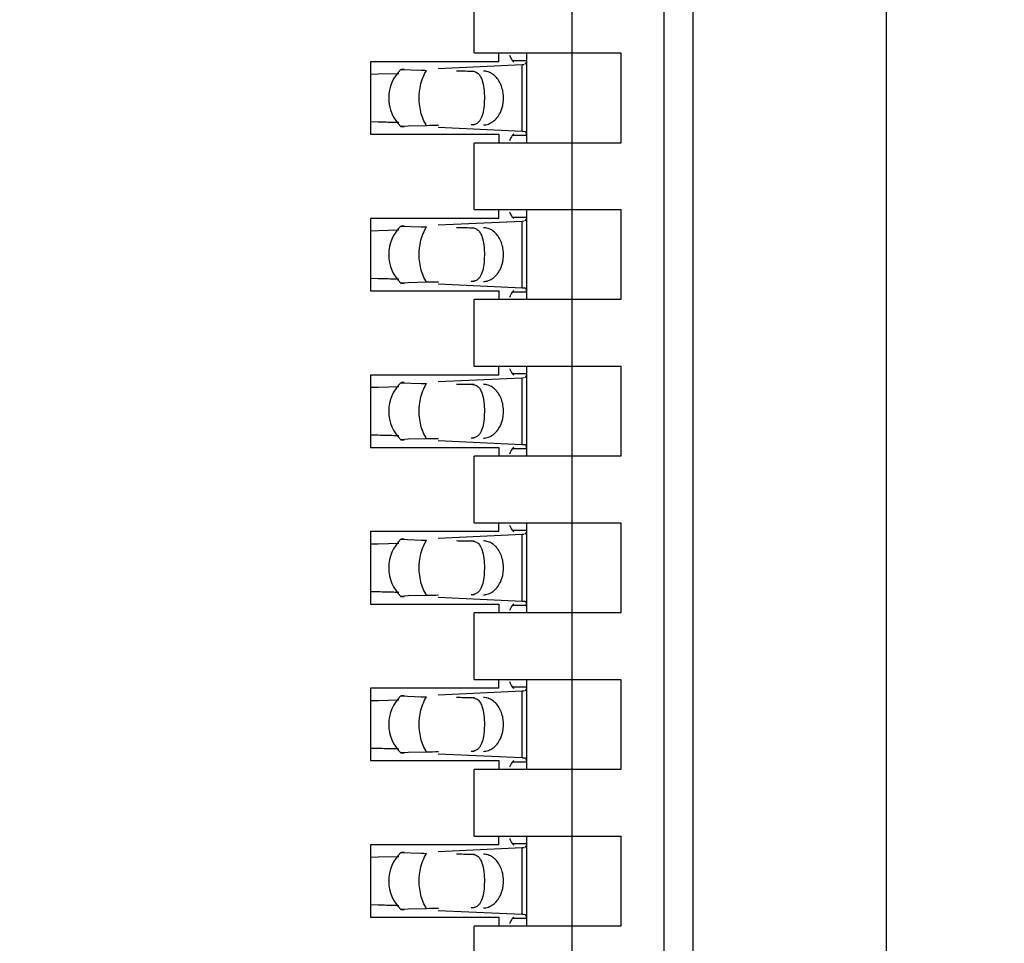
# Model space of a CAD drawing. Header units: inches. Extents: x 0 to 22, y 0 to 17.
# Tile 19 of 61: x 4.04 to 4.238, y 8.381 to 8.567. Entities that reach past the tile are written whole.
import ezdxf

# ---------------------------------------------------------------- set-up
doc = ezdxf.new("R2010")
doc.units = ezdxf.units.IN
doc.header["$LTSCALE"] = 1.21
doc.header["$MEASUREMENT"] = 0
doc.layers.get('0').update_dxf_attribs({"linetype": 'CONTINUOUS'})
doc.layers.add('DIMENSIONS', color=7, linetype='CONTINUOUS')
doc.styles.get("Standard").update_dxf_attribs({"font": 'txt', "width": 0.8})
doc.dimstyles.new('DIMSTYLE_1', dxfattribs={"dimtxt": 0.125, "dimasz": 0.18, "dimexe": 0.18, "dimexo": 0.0625, "dimgap": 0.09, "dimtad": 0, "dimtih": 1, "dimtoh": 1, "dimdec": 3, "dimzin": 4, "dimdsep": 46, "dimtxsty": 'STANDARD', "dimblk": '_FILLED', "dimblk1": '_FILLED', "dimblk2": '_FILLED', "dimcen": 0.09, "dimadec": 0, "dimazin": 0, "dimtp": 0.01, "dimtm": 0.01, "dimtfac": 1, "dimtdec": 3, "dimtofl": 0, "dimtmove": 0, "dimatfit": 3, "dimldrblk": '_FILLED', "dimfxl": 1, "dimtolj": 1, "dimtzin": 4, "dimarcsym": 0})

# ---------------------------------------------------------------- blocks, each defined once
blk = doc.blocks.new('*D16')
at = {"layer": 'DIMENSIONS', "color": 2, "linetype": 'CONTINUOUS'}
blk.add_line((4.337998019, 6.2692184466), (3.445098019, 6.2692184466), dxfattribs=at)
at = {"layer": 'DIMENSIONS', "color": 2, "linetype": 'CONTINUOUS', "insert": (3.382598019, 6.3317184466), "char_height": 0.125, "width": 1.525, "attachment_point": 3, "line_spacing_factor": 0.9}
blk.add_mtext('-4.822{\\Ftxt.shx;\\W1.000000;\\H0.125000; }[122.48]', dxfattribs=at)
blk = doc.blocks.new('_FILLED')
at = {"color": 0, "linetype": 'BYBLOCK'}
blk.add_solid([(0, 0), (-1, 0.1736111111), (-1, -0.1736111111)], dxfattribs=at)
blk = doc.blocks.new('*D17')
at = {"layer": 'DIMENSIONS', "color": 2, "linetype": 'CONTINUOUS'}
for p, q in [((3.7807905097, 6.1477749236), (3.6201636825, 5.9958963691)), ((4.326098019, 6.1477749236), (3.7807905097, 6.1477749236)), ((3.6201636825, 5.9958963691), (3.445098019, 5.9958963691))]:
    blk.add_line(p, q, dxfattribs=at)
at = {"layer": 'DIMENSIONS', "color": 2, "linetype": 'CONTINUOUS', "insert": (3.382598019, 6.0583963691), "char_height": 0.125, "width": 1.525, "attachment_point": 3, "line_spacing_factor": 0.9}
blk.add_mtext('-4.943{\\Ftxt.shx;\\W1.000000;\\H0.125000; }[125.56]', dxfattribs=at)

msp = doc.modelspace()

# ---------------------------------------------------------------- linework, layer by layer
at = {"color": 7, "linetype": 'CONTINUOUS'}
for p, q in [((4.2143854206, 10.282284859), (4.2143854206, 7.0781520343)), ((4.1755444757, 7.385423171), (4.1755444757, 10.2200688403)), ((4.1696389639, 10.1019586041), (4.1696389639, 7.5035334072)), ((4.1511350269, 10.0885727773), (4.1511350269, 7.516919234)), ((4.1314499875, 8.5598326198), (4.1314499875, 8.5732184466)), ((4.1314499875, 8.5598326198), (4.1609775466, 8.5598326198)), ((4.1364106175, 8.5580609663), (4.1364106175, 8.5598326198)), ((4.1391347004, 8.5583392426), (4.1420799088, 8.5583392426)), ((4.1394246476, 8.5580121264), (4.1391347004, 8.5583392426)), ((4.1420382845, 8.5579546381), (4.1420799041, 8.5583273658)), ((4.1420799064, 8.5583289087), (4.1420789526, 8.5583975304)), ((4.1420799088, 8.5417223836), (4.1420799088, 8.5598326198)), ((4.1609775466, 8.5598326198), (4.1609775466, 8.5417223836)), ((4.1105838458, 8.5580609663), (4.1105838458, 8.5434940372)), ((4.1364106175, 8.5580609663), (4.1105838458, 8.5580609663)), ((4.1167300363, 8.5565145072), (4.1207671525, 8.5563612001)), ((4.1173599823, 8.5565670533), (4.1167799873, 8.5565280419)), ((4.1242299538, 8.5567356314), (4.141113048, 8.5575196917)), ((4.1411130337, 8.557520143), (4.1415281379, 8.5575420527)), ((4.1416927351, 8.5575509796), (4.1420382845, 8.5579546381)), ((4.1106000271, 8.5555909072), (4.1121165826, 8.5556229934)), ((4.1121165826, 8.5556229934), (4.1162747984, 8.5557332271)), ((4.1367262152, 8.5478715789), (4.1372032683, 8.5492642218)), ((4.1121165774, 8.5459321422), (4.1106000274, 8.5459642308)), ((4.1181465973, 8.5451325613), (4.1167301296, 8.5450404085)), ((4.1167301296, 8.5450404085), (4.1173600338, 8.5449879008)), ((4.1218945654, 8.5452125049), (4.1181465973, 8.5451325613)), ((4.141113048, 8.5440353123), (4.1242299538, 8.5448193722)), ((4.1313021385, 8.54540564), (4.1308702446, 8.5453641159)), ((4.1105838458, 8.5434940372), (4.1364106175, 8.5434940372)), ((4.1364106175, 8.5434940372), (4.1364106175, 8.5417223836)), ((4.1391347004, 8.5432157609), (4.1394246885, 8.5435429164)), ((4.1420799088, 8.5432157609), (4.1391347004, 8.5432157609)), ((4.1416927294, 8.5440020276), (4.1413348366, 8.544023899)), ((4.1419108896, 8.5438624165), (4.1416927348, 8.5440038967)), ((4.1420799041, 8.5432276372), (4.1419108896, 8.5438624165)), ((4.1420789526, 8.543157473), (4.1420799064, 8.5432260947)), ((4.1314499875, 8.5283365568), (4.1314499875, 8.5417223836)), ((4.1609775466, 8.5417223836), (4.1314499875, 8.5417223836)), ((4.1105838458, 8.5265649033), (4.1105838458, 8.5119979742)), ((4.1364106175, 8.5265649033), (4.1105838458, 8.5265649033)), ((4.1314499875, 8.5283365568), (4.1609775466, 8.5283365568)), ((4.1364106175, 8.5265649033), (4.1364106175, 8.5283365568)), ((4.1391347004, 8.5268431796), (4.1420799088, 8.5268431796)), ((4.1394246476, 8.5265160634), (4.1391347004, 8.5268431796)), ((4.1420382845, 8.5264585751), (4.1420799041, 8.5268313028)), ((4.1420799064, 8.5268328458), (4.1420789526, 8.5269014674)), ((4.1420799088, 8.5102263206), (4.1420799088, 8.5283365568)), ((4.1609775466, 8.5283365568), (4.1609775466, 8.5102263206)), ((4.1167300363, 8.5250184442), (4.1207671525, 8.5248651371)), ((4.1173599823, 8.5250709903), (4.1167799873, 8.5250319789)), ((4.1242299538, 8.5252395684), (4.141113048, 8.5260236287)), ((4.1411130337, 8.52602408), (4.1415281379, 8.5260459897)), ((4.1416927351, 8.5260549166), (4.1420382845, 8.5264585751)), ((4.1106000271, 8.5240948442), (4.1121165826, 8.5241269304)), ((4.1121165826, 8.5241269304), (4.1162747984, 8.5242371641)), ((4.1367262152, 8.5163755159), (4.1372032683, 8.5177681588)), ((4.1121165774, 8.5144360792), (4.1106000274, 8.5144681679)), ((4.1181465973, 8.5136364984), (4.1167301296, 8.5135443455)), ((4.1167301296, 8.5135443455), (4.1173600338, 8.5134918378)), ((4.1218945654, 8.5137164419), (4.1181465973, 8.5136364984)), ((4.141113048, 8.5125392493), (4.1242299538, 8.5133233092)), ((4.1313021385, 8.513909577), (4.1308702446, 8.5138680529)), ((4.1105838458, 8.5119979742), (4.1364106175, 8.5119979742)), ((4.1364106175, 8.5119979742), (4.1364106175, 8.5102263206)), ((4.1391347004, 8.5117196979), (4.1394246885, 8.5120468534)), ((4.1420799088, 8.5117196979), (4.1391347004, 8.5117196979)), ((4.1416927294, 8.5125059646), (4.1413348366, 8.512527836)), ((4.1419108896, 8.5123663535), (4.1416927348, 8.5125078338)), ((4.1420799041, 8.5117315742), (4.1419108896, 8.5123663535)), ((4.1420789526, 8.51166141), (4.1420799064, 8.5117300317)), ((4.1609775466, 8.5102263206), (4.1314499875, 8.5102263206)), ((4.1314499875, 8.4968404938), (4.1314499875, 8.5102263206)), ((4.1314499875, 8.4968404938), (4.1609775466, 8.4968404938)), ((4.1364106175, 8.4950688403), (4.1364106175, 8.4968404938)), ((4.1420799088, 8.4787302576), (4.1420799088, 8.4968404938)), ((4.1609775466, 8.4968404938), (4.1609775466, 8.4787302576)), ((4.1105838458, 8.4950688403), (4.1105838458, 8.4805019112)), ((4.1364106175, 8.4950688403), (4.1105838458, 8.4950688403)), ((4.1391347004, 8.4953471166), (4.1420799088, 8.4953471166)), ((4.1394246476, 8.4950200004), (4.1391347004, 8.4953471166)), ((4.1416927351, 8.4945588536), (4.1420382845, 8.4949625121)), ((4.1420382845, 8.4949625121), (4.1420799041, 8.4953352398)), ((4.1420799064, 8.4953367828), (4.1420789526, 8.4954054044)), ((4.1167300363, 8.4935223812), (4.1207671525, 8.4933690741)), ((4.1173599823, 8.4935749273), (4.1167799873, 8.4935359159)), ((4.1242299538, 8.4937435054), (4.141113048, 8.4945275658)), ((4.1411130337, 8.494528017), (4.1415281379, 8.4945499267)), ((4.1106000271, 8.4925987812), (4.1121165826, 8.4926308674)), ((4.1121165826, 8.4926308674), (4.1162747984, 8.4927411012)), ((4.1367262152, 8.484879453), (4.1372032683, 8.4862720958)), ((4.1121165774, 8.4829400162), (4.1106000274, 8.4829721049)), ((4.1181465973, 8.4821404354), (4.1167301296, 8.4820482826)), ((4.1167301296, 8.4820482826), (4.1173600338, 8.4819957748)), ((4.1218945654, 8.4822203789), (4.1181465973, 8.4821404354)), ((4.141113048, 8.4810431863), (4.1242299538, 8.4818272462)), ((4.1313021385, 8.482413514), (4.1308702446, 8.4823719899)), ((4.1416927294, 8.4810099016), (4.1413348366, 8.481031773)), ((4.1419108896, 8.4808702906), (4.1416927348, 8.4810117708)), ((4.1105838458, 8.4805019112), (4.1364106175, 8.4805019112)), ((4.1364106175, 8.4805019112), (4.1364106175, 8.4787302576)), ((4.1391347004, 8.4802236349), (4.1394246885, 8.4805507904)), ((4.1420799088, 8.4802236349), (4.1391347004, 8.4802236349)), ((4.1420799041, 8.4802355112), (4.1419108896, 8.4808702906)), ((4.1420789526, 8.480165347), (4.1420799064, 8.4802339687)), ((4.1609775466, 8.4787302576), (4.1314499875, 8.4787302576)), ((4.1314499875, 8.4653444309), (4.1314499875, 8.4787302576)), ((4.1314499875, 8.4653444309), (4.1609775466, 8.4653444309)), ((4.1364106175, 8.4635727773), (4.1364106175, 8.4653444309)), ((4.1420799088, 8.4472341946), (4.1420799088, 8.4653444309)), ((4.1609775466, 8.4653444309), (4.1609775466, 8.4472341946)), ((4.1105838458, 8.4635727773), (4.1105838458, 8.4490058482)), ((4.1364106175, 8.4635727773), (4.1105838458, 8.4635727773)), ((4.1391347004, 8.4638510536), (4.1420799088, 8.4638510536)), ((4.1394246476, 8.4635239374), (4.1391347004, 8.4638510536)), ((4.1416927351, 8.4630627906), (4.1420382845, 8.4634664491)), ((4.1420382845, 8.4634664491), (4.1420799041, 8.4638391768)), ((4.1420799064, 8.4638407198), (4.1420789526, 8.4639093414)), ((4.1106000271, 8.4611027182), (4.1121165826, 8.4611348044)), ((4.1121165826, 8.4611348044), (4.1162747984, 8.4612450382)), ((4.1167300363, 8.4620263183), (4.1207671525, 8.4618730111)), ((4.1173599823, 8.4620788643), (4.1167799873, 8.4620398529)), ((4.1242299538, 8.4622474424), (4.141113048, 8.4630315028)), ((4.1411130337, 8.463031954), (4.1415281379, 8.4630538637)), ((4.1367262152, 8.45338339), (4.1372032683, 8.4547760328)), ((4.1121165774, 8.4514439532), (4.1106000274, 8.4514760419)), ((4.1181465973, 8.4506443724), (4.1167301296, 8.4505522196)), ((4.1167301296, 8.4505522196), (4.1173600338, 8.4504997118)), ((4.1218945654, 8.4507243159), (4.1181465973, 8.4506443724)), ((4.141113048, 8.4495471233), (4.1242299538, 8.4503311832)), ((4.1313021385, 8.450917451), (4.1308702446, 8.4508759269)), ((4.1416927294, 8.4495138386), (4.1413348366, 8.44953571)), ((4.1419108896, 8.4493742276), (4.1416927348, 8.4495157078)), ((4.1420799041, 8.4487394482), (4.1419108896, 8.4493742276)), ((4.1105838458, 8.4490058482), (4.1364106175, 8.4490058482)), ((4.1609775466, 8.4472341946), (4.1314499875, 8.4472341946)), ((4.1314499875, 8.4338483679), (4.1314499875, 8.4472341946)), ((4.1364106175, 8.4490058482), (4.1364106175, 8.4472341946)), ((4.1391347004, 8.4487275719), (4.1394246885, 8.4490547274)), ((4.1420799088, 8.4487275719), (4.1391347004, 8.4487275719)), ((4.1420789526, 8.448669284), (4.1420799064, 8.4487379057)), ((4.1314499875, 8.4338483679), (4.1609775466, 8.4338483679)), ((4.1364106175, 8.4320767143), (4.1364106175, 8.4338483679)), ((4.1420799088, 8.4157381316), (4.1420799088, 8.4338483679)), ((4.1609775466, 8.4338483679), (4.1609775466, 8.4157381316)), ((4.1105838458, 8.4320767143), (4.1105838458, 8.4175097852)), ((4.1364106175, 8.4320767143), (4.1105838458, 8.4320767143)), ((4.1242299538, 8.4307513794), (4.141113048, 8.4315354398)), ((4.1391347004, 8.4323549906), (4.1420799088, 8.4323549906)), ((4.1394246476, 8.4320278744), (4.1391347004, 8.4323549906)), ((4.1411130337, 8.431535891), (4.1415281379, 8.4315578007)), ((4.1416927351, 8.4315667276), (4.1420382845, 8.4319703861)), ((4.1420382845, 8.4319703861), (4.1420799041, 8.4323431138)), ((4.1420799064, 8.4323446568), (4.1420789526, 8.4324132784)), ((4.1106000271, 8.4296066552), (4.1121165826, 8.4296387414)), ((4.1121165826, 8.4296387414), (4.1162747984, 8.4297489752)), ((4.1167300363, 8.4305302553), (4.1207671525, 8.4303769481)), ((4.1173599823, 8.4305828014), (4.1167799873, 8.4305437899)), ((4.1367262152, 8.421887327), (4.1372032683, 8.4232799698)), ((4.1121165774, 8.4199478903), (4.1106000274, 8.4199799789)), ((4.1105838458, 8.4175097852), (4.1364106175, 8.4175097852)), ((4.1181465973, 8.4191483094), (4.1167301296, 8.4190561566)), ((4.1167301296, 8.4190561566), (4.1173600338, 8.4190036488)), ((4.1218945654, 8.4192282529), (4.1181465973, 8.4191483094)), ((4.141113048, 8.4180510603), (4.1242299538, 8.4188351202)), ((4.1313021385, 8.419421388), (4.1308702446, 8.4193798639)), ((4.1364106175, 8.4175097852), (4.1364106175, 8.4157381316)), ((4.1391347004, 8.4172315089), (4.1394246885, 8.4175586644)), ((4.1416927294, 8.4180177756), (4.1413348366, 8.4180396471)), ((4.1419108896, 8.4178781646), (4.1416927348, 8.4180196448)), ((4.1420799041, 8.4172433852), (4.1419108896, 8.4178781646)), ((4.1609775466, 8.4157381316), (4.1314499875, 8.4157381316)), ((4.1314499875, 8.4023523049), (4.1314499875, 8.4157381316)), ((4.1420799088, 8.4172315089), (4.1391347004, 8.4172315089)), ((4.1420789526, 8.417173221), (4.1420799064, 8.4172418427)), ((4.1314499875, 8.4023523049), (4.1609775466, 8.4023523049)), ((4.1364106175, 8.4005806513), (4.1364106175, 8.4023523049)), ((4.1420799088, 8.3842420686), (4.1420799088, 8.4023523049)), ((4.1609775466, 8.4023523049), (4.1609775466, 8.3842420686)), ((4.1105838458, 8.4005806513), (4.1105838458, 8.3860137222)), ((4.1364106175, 8.4005806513), (4.1105838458, 8.4005806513)), ((4.1242299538, 8.3992553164), (4.141113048, 8.4000393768)), ((4.1391347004, 8.4008589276), (4.1420799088, 8.4008589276)), ((4.1394246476, 8.4005318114), (4.1391347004, 8.4008589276)), ((4.1411130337, 8.400039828), (4.1415281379, 8.4000617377)), ((4.1416927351, 8.4000706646), (4.1420382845, 8.4004743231)), ((4.1420382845, 8.4004743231), (4.1420799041, 8.4008470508)), ((4.1420799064, 8.4008485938), (4.1420789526, 8.4009172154)), ((4.1106000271, 8.3981105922), (4.1121165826, 8.3981426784)), ((4.1121165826, 8.3981426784), (4.1162747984, 8.3982529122)), ((4.1167300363, 8.3990341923), (4.1207671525, 8.3988808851)), ((4.1173599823, 8.3990867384), (4.1167799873, 8.3990477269)), ((4.1367262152, 8.390391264), (4.1372032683, 8.3917839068)), ((4.1121165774, 8.3884518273), (4.1106000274, 8.3884839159)), ((4.1313021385, 8.387925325), (4.1308702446, 8.3878838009)), ((4.1105838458, 8.3860137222), (4.1364106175, 8.3860137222)), ((4.1181465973, 8.3876522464), (4.1167301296, 8.3875600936)), ((4.1167301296, 8.3875600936), (4.1173600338, 8.3875075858)), ((4.1218945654, 8.3877321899), (4.1181465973, 8.3876522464)), ((4.141113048, 8.3865549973), (4.1242299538, 8.3873390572)), ((4.1364106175, 8.3860137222), (4.1364106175, 8.3842420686)), ((4.1391347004, 8.3857354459), (4.1394246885, 8.3860626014)), ((4.1416927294, 8.3865217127), (4.1413348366, 8.3865435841)), ((4.1419108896, 8.3863821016), (4.1416927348, 8.3865235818)), ((4.1420799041, 8.3857473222), (4.1419108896, 8.3863821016)), ((4.1609775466, 8.3842420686), (4.1314499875, 8.3842420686)), ((4.1314499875, 8.3708562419), (4.1314499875, 8.3842420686)), ((4.1420799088, 8.3857354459), (4.1391347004, 8.3857354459)), ((4.1420789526, 8.3856771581), (4.1420799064, 8.3857457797))]:
    msp.add_line(p, q, dxfattribs=at)
at = {"color": 9, "linetype": 'CONTINUOUS'}
for p, q in [((4.1214830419, 8.5556309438), (4.1218945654, 8.5563424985)), ((4.141113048, 8.5440353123), (4.141113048, 8.5575196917)), ((4.1308702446, 8.5561908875), (4.1314499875, 8.5561908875)), ((4.1314499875, 8.5453641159), (4.1308702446, 8.5453641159)), ((4.1214830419, 8.5241348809), (4.1218945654, 8.5248464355)), ((4.1308702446, 8.5246948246), (4.1314499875, 8.5246948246)), ((4.141113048, 8.5125392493), (4.141113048, 8.5260236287)), ((4.1314499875, 8.5138680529), (4.1308702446, 8.5138680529)), ((4.1214830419, 8.4926388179), (4.1218945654, 8.4933503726)), ((4.1308702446, 8.4931987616), (4.1314499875, 8.4931987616)), ((4.141113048, 8.4810431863), (4.141113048, 8.4945275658)), ((4.1314499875, 8.4823719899), (4.1308702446, 8.4823719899)), ((4.1214830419, 8.4611427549), (4.1218945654, 8.4618543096)), ((4.1308702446, 8.4617026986), (4.1314499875, 8.4617026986)), ((4.141113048, 8.4495471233), (4.141113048, 8.4630315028)), ((4.1314499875, 8.4508759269), (4.1308702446, 8.4508759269)), ((4.141113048, 8.4180510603), (4.141113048, 8.4315354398)), ((4.1214830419, 8.4296466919), (4.1218945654, 8.4303582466)), ((4.1308702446, 8.4302066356), (4.1314499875, 8.4302066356)), ((4.1314499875, 8.4193798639), (4.1308702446, 8.4193798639)), ((4.141113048, 8.3865549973), (4.141113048, 8.4000393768)), ((4.1214830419, 8.3981506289), (4.1218945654, 8.3988621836)), ((4.1308702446, 8.3987105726), (4.1314499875, 8.3987105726)), ((4.1314499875, 8.3878838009), (4.1308702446, 8.3878838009))]:
    msp.add_line(p, q, dxfattribs=at)
at = {"color": 7, "linetype": 'CONTINUOUS'}
for centre, radius, start, end in [((4.1221232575, 8.5507775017), 0.0078740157, 133.2313990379, 226.7695386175), ((4.1284767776, 8.9871395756), 0.4308473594, 268.9746889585, 269.1246374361), ((4.099578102, 7.9769939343), 0.5690763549, 88.5671778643, 88.7374983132), ((4.1053529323, 8.2042959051), 0.3417010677, 88.3363875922, 88.5821634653), ((4.1076566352, 8.284638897), 0.2613250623, 88.110127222, 88.3298669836), ((4.1395348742, 8.5098514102), 0.0342198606, 86.9848544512, 87.3566322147), ((4.1221232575, 8.5192814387), 0.0078740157, 133.2313990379, 226.7695386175), ((4.1284767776, 8.9556435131), 0.4308473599, 268.9746889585, 269.1246374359), ((4.099578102, 7.9454978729), 0.5690763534, 88.5671778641, 88.7374983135), ((4.1053529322, 8.1727998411), 0.3417010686, 88.3363875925, 88.5821634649), ((4.1076566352, 8.253142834), 0.2613250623, 88.110127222, 88.3298669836), ((4.1395348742, 8.4783553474), 0.0342198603, 86.9848544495, 87.3566322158), ((4.1221232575, 8.4877853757), 0.0078740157, 133.2313990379, 226.7695386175), ((4.1284767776, 8.9241474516), 0.4308473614, 268.9746889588, 269.1246374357), ((4.099578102, 7.9140018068), 0.5690763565, 88.5671778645, 88.737498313), ((4.1053529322, 8.1413037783), 0.3417010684, 88.3363875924, 88.582163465), ((4.1076566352, 8.221646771), 0.2613250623, 88.110127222, 88.3298669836), ((4.1395348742, 8.4468592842), 0.0342198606, 86.9848544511, 87.3566322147), ((4.1221232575, 8.4562893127), 0.0078740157, 133.2313990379, 226.7695386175), ((4.1284767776, 8.8926513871), 0.4308473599, 268.9746889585, 269.1246374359), ((4.099578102, 7.8825057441), 0.5690763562, 88.5671778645, 88.7374983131), ((4.1053529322, 8.1098077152), 0.3417010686, 88.3363875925, 88.5821634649), ((4.1076566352, 8.190150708), 0.2613250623, 88.110127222, 88.3298669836), ((4.1395348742, 8.4153632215), 0.0342198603, 86.9848544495, 87.3566322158), ((4.1221232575, 8.4247932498), 0.0078740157, 133.2313990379, 226.7695386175), ((4.1284767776, 8.8611553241), 0.4308473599, 268.9746889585, 269.1246374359), ((4.099578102, 7.8510096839), 0.5690763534, 88.5671778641, 88.7374983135), ((4.1053529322, 8.0783116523), 0.3417010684, 88.3363875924, 88.582163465), ((4.1076566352, 8.158654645), 0.2613250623, 88.110127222, 88.3298669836), ((4.1395348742, 8.3838671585), 0.0342198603, 86.9848544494, 87.3566322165), ((4.1221232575, 8.3932971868), 0.0078740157, 133.2313990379, 226.7695386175), ((4.1284767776, 8.8296592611), 0.4308473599, 268.9746889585, 269.1246374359), ((4.099578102, 7.8195136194), 0.569076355, 88.5671778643, 88.7374983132), ((4.1053529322, 8.0468155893), 0.3417010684, 88.3363875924, 88.582163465), ((4.1076566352, 8.127158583), 0.2613250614, 88.1101272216, 88.329866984), ((4.1395348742, 8.3523710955), 0.0342198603, 86.9848544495, 87.3566322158)]:
    msp.add_arc(centre, radius, start, end, dxfattribs=at)
for centre, major_axis, ratio, start_param, end_param in [((4.140272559, 8.569360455), (0, 0.0118110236), 0.2679491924, -3.706593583, -3.5093685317), ((4.4585299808, 8.5507775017), (0.4711895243, -0.0078735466), 0.0001824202, -2.3486536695, -2.3397535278), ((4.4585299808, 8.5507775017), (0.4711895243, 0.0078735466), 0.0001824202, 2.359501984, 2.366612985), ((4.140272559, 8.5321945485), (-0, 0.0118110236), 0.2679491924, 0.3677758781, 0.564998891), ((4.140272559, 8.537864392), (-0, 0.0118110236), 0.2679491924, -3.706593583, -3.5093685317), ((4.4585299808, 8.5192814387), (0.4711895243, -0.0078735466), 0.0001824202, -2.3486536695, -2.3397535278), ((4.4585299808, 8.5192814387), (0.4711895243, 0.0078735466), 0.0001824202, 2.359501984, 2.366612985), ((4.140272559, 8.5006984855), (-0, 0.0118110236), 0.2679491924, 0.3677758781, 0.564998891), ((4.140272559, 8.506368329), (-0, 0.0118110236), 0.2679491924, -3.706593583, -3.5093685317), ((4.4585299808, 8.4877853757), (0.4711895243, -0.0078735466), 0.0001824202, -2.3486536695, -2.3397535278), ((4.4585299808, 8.4877853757), (0.4711895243, 0.0078735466), 0.0001824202, 2.359501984, 2.366612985), ((4.140272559, 8.4692024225), (0, 0.0118110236), 0.2679491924, 0.3677758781, 0.564998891), ((4.140272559, 8.474872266), (-0, 0.0118110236), 0.2679491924, -3.706593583, -3.5093685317), ((4.4585299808, 8.4562893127), (0.4711895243, -0.0078735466), 0.0001824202, -2.3486536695, -2.3397535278), ((4.4585299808, 8.4562893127), (0.4711895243, 0.0078735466), 0.0001824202, 2.359501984, 2.366612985), ((4.140272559, 8.4377063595), (0, 0.0118110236), 0.2679491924, 0.3677758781, 0.564998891), ((4.140272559, 8.443376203), (-0, 0.0118110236), 0.2679491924, -3.706593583, -3.5093685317), ((4.4585299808, 8.4247932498), (0.4711895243, -0.0078735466), 0.0001824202, -2.3486536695, -2.3397535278), ((4.4585299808, 8.4247932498), (0.4711895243, 0.0078735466), 0.0001824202, 2.359501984, 2.366612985), ((4.140272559, 8.4062102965), (0, 0.0118110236), 0.2679491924, 0.3677758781, 0.564998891), ((4.140272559, 8.41188014), (-0, 0.0118110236), 0.2679491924, -3.706593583, -3.5093685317), ((4.4585299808, 8.3932971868), (0.4711895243, -0.0078735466), 0.0001824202, -2.3486536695, -2.3397535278), ((4.4585299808, 8.3932971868), (0.4711895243, 0.0078735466), 0.0001824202, 2.359501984, 2.366612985), ((4.140272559, 8.3747142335), (-0, 0.0118110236), 0.2679491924, 0.3677758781, 0.564998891)]:
    msp.add_ellipse(centre, major_axis=major_axis, ratio=ratio, start_param=start_param, end_param=end_param, dxfattribs=at)
at = {"color": 9, "linetype": 'CONTINUOUS'}
for points, knots in [([(4.120398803, 8.5512526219), (4.1204143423, 8.5516460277), (4.1205477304, 8.5531494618), (4.1209747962, 8.5546373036), (4.1214830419, 8.5556309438)], [0, 0, 0, 0, 0.260772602, 1, 1, 1, 1]), ([(4.1218945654, 8.5452125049), (4.1213458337, 8.5460531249), (4.1205529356, 8.5480438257), (4.1203556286, 8.5501595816), (4.120398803, 8.5512526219)], [0, 0, 0, 0, 0.4785423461, 1, 1, 1, 1]), ([(4.120398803, 8.5197565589), (4.1204143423, 8.5201499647), (4.1205477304, 8.5216533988), (4.1209747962, 8.5231412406), (4.1214830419, 8.5241348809)], [0, 0, 0, 0, 0.260772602, 1, 1, 1, 1]), ([(4.1218945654, 8.5137164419), (4.1213458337, 8.5145570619), (4.1205529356, 8.5165477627), (4.1203556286, 8.5186635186), (4.120398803, 8.5197565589)], [0, 0, 0, 0, 0.4785423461, 1, 1, 1, 1]), ([(4.120398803, 8.4882604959), (4.1204143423, 8.4886539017), (4.1205477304, 8.4901573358), (4.1209747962, 8.4916451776), (4.1214830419, 8.4926388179)], [0, 0, 0, 0, 0.260772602, 1, 1, 1, 1]), ([(4.1218945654, 8.4822203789), (4.1213458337, 8.4830609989), (4.1205529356, 8.4850516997), (4.1203556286, 8.4871674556), (4.120398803, 8.4882604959)], [0, 0, 0, 0, 0.4785423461, 1, 1, 1, 1]), ([(4.120398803, 8.4567644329), (4.1204143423, 8.4571578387), (4.1205477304, 8.4586612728), (4.1209747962, 8.4601491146), (4.1214830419, 8.4611427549)], [0, 0, 0, 0, 0.260772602, 1, 1, 1, 1]), ([(4.1218945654, 8.4507243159), (4.1213458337, 8.4515649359), (4.1205529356, 8.4535556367), (4.1203556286, 8.4556713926), (4.120398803, 8.4567644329)], [0, 0, 0, 0, 0.4785423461, 1, 1, 1, 1]), ([(4.120398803, 8.4252683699), (4.1204143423, 8.4256617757), (4.1205477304, 8.4271652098), (4.1209747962, 8.4286530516), (4.1214830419, 8.4296466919)], [0, 0, 0, 0, 0.260772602, 1, 1, 1, 1]), ([(4.1218945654, 8.4192282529), (4.1213458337, 8.4200688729), (4.1205529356, 8.4220595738), (4.1203556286, 8.4241753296), (4.120398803, 8.4252683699)], [0, 0, 0, 0, 0.4785423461, 1, 1, 1, 1]), ([(4.120398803, 8.3937723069), (4.1204143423, 8.3941657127), (4.1205477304, 8.3956691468), (4.1209747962, 8.3971569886), (4.1214830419, 8.3981506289)], [0, 0, 0, 0, 0.260772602, 1, 1, 1, 1]), ([(4.1218945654, 8.3877321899), (4.1213458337, 8.3885728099), (4.1205529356, 8.3905635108), (4.1203556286, 8.3926792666), (4.120398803, 8.3937723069)], [0, 0, 0, 0, 0.4785423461, 1, 1, 1, 1])]:
    msp.add_open_spline(points, degree=3, knots=knots, dxfattribs=at)
at = {"color": 7, "linetype": 'CONTINUOUS'}
for points, knots in [([(4.1308702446, 8.5561908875), (4.1311634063, 8.5561859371), (4.1315965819, 8.5561138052), (4.1320848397, 8.5558441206), (4.1324885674, 8.5554911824), (4.1328773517, 8.5548773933), (4.1330664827, 8.5543210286), (4.1331482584, 8.5540189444)], [0, 0, 0, 0, 0.2575080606, 0.3729976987, 0.4863784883, 0.7251431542, 1, 1, 1, 1]), ([(4.1372032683, 8.5492642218), (4.1373803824, 8.5500678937), (4.1374462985, 8.5517211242), (4.1368386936, 8.5536667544), (4.1359654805, 8.5549171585), (4.1351776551, 8.5556224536), (4.1342813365, 8.5560740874), (4.1336358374, 8.5561856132), (4.1333202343, 8.5561908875)], [0, 0, 0, 0, 0.2761150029, 0.5429829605, 0.6674054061, 0.7841211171, 0.8940953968, 1, 1, 1, 1]), ([(4.1331482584, 8.5540189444), (4.1333084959, 8.5534270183), (4.1334948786, 8.5521236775), (4.1335217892, 8.5508133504), (4.1334954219, 8.5501185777)], [0, 0, 0, 0, 0.468650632, 1, 1, 1, 1]), ([(4.1334954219, 8.5501185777), (4.1334731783, 8.5495324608), (4.133378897, 8.5484570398), (4.1330873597, 8.5471920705), (4.1327031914, 8.5463825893), (4.1323444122, 8.5459110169), (4.1318726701, 8.5455627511), (4.1314985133, 8.5454417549), (4.1313021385, 8.54540564)], [0, 0, 0, 0, 0.3145836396, 0.5783093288, 0.6903244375, 0.7929302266, 0.8929102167, 1, 1, 1, 1]), ([(4.1333202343, 8.5453641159), (4.1336602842, 8.5453697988), (4.1343580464, 8.5454991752), (4.1353140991, 8.5460219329), (4.1361348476, 8.546830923), (4.1365501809, 8.5475060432), (4.1367262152, 8.5478715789)], [0, 0, 0, 0, 0.229791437, 0.4696702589, 0.7258733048, 1, 1, 1, 1]), ([(4.1308702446, 8.5246948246), (4.1311634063, 8.5246898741), (4.1315965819, 8.5246177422), (4.1320848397, 8.5243480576), (4.1324885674, 8.5239951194), (4.1328773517, 8.5233813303), (4.1330664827, 8.5228249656), (4.1331482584, 8.5225228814)], [0, 0, 0, 0, 0.2575080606, 0.3729976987, 0.4863784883, 0.7251431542, 1, 1, 1, 1]), ([(4.1372032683, 8.5177681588), (4.1373803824, 8.5185718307), (4.1374462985, 8.5202250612), (4.1368386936, 8.5221706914), (4.1359654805, 8.5234210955), (4.1351776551, 8.5241263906), (4.1342813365, 8.5245780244), (4.1336358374, 8.5246895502), (4.1333202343, 8.5246948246)], [0, 0, 0, 0, 0.2761150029, 0.5429829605, 0.6674054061, 0.7841211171, 0.8940953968, 1, 1, 1, 1]), ([(4.1331482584, 8.5225228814), (4.1333084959, 8.5219309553), (4.1334948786, 8.5206276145), (4.1335217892, 8.5193172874), (4.1334954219, 8.5186225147)], [0, 0, 0, 0, 0.468650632, 1, 1, 1, 1]), ([(4.1334954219, 8.5186225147), (4.1334731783, 8.5180363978), (4.133378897, 8.5169609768), (4.1330873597, 8.5156960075), (4.1327031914, 8.5148865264), (4.1323444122, 8.5144149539), (4.1318726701, 8.5140666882), (4.1314985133, 8.5139456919), (4.1313021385, 8.513909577)], [0, 0, 0, 0, 0.3145836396, 0.5783093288, 0.6903244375, 0.7929302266, 0.8929102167, 1, 1, 1, 1]), ([(4.1333202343, 8.5138680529), (4.1336602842, 8.5138737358), (4.1343580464, 8.5140031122), (4.1353140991, 8.5145258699), (4.1361348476, 8.51533486), (4.1365501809, 8.5160099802), (4.1367262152, 8.5163755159)], [0, 0, 0, 0, 0.229791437, 0.4696702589, 0.7258733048, 1, 1, 1, 1]), ([(4.1308702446, 8.4931987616), (4.1311634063, 8.4931938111), (4.1315965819, 8.4931216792), (4.1320848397, 8.4928519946), (4.1324885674, 8.4924990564), (4.1328773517, 8.4918852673), (4.1330664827, 8.4913289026), (4.1331482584, 8.4910268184)], [0, 0, 0, 0, 0.2575080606, 0.3729976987, 0.4863784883, 0.7251431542, 1, 1, 1, 1]), ([(4.1372032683, 8.4862720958), (4.1373803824, 8.4870757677), (4.1374462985, 8.4887289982), (4.1368386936, 8.4906746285), (4.1359654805, 8.4919250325), (4.1351776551, 8.4926303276), (4.1342813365, 8.4930819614), (4.1336358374, 8.4931934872), (4.1333202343, 8.4931987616)], [0, 0, 0, 0, 0.2761150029, 0.5429829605, 0.6674054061, 0.7841211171, 0.8940953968, 1, 1, 1, 1]), ([(4.1331482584, 8.4910268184), (4.1333084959, 8.4904348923), (4.1334948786, 8.4891315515), (4.1335217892, 8.4878212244), (4.1334954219, 8.4871264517)], [0, 0, 0, 0, 0.468650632, 1, 1, 1, 1]), ([(4.1334954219, 8.4871264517), (4.1334731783, 8.4865403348), (4.133378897, 8.4854649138), (4.1330873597, 8.4841999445), (4.1327031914, 8.4833904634), (4.1323444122, 8.4829188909), (4.1318726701, 8.4825706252), (4.1314985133, 8.4824496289), (4.1313021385, 8.482413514)], [0, 0, 0, 0, 0.3145836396, 0.5783093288, 0.6903244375, 0.7929302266, 0.8929102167, 1, 1, 1, 1]), ([(4.1333202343, 8.4823719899), (4.1336602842, 8.4823776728), (4.1343580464, 8.4825070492), (4.1353140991, 8.483029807), (4.1361348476, 8.483838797), (4.1365501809, 8.4845139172), (4.1367262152, 8.484879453)], [0, 0, 0, 0, 0.229791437, 0.4696702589, 0.7258733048, 1, 1, 1, 1]), ([(4.1308702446, 8.4617026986), (4.1311634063, 8.4616977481), (4.1315965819, 8.4616256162), (4.1320848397, 8.4613559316), (4.1324885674, 8.4610029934), (4.1328773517, 8.4603892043), (4.1330664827, 8.4598328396), (4.1331482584, 8.4595307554)], [0, 0, 0, 0, 0.2575080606, 0.3729976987, 0.4863784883, 0.7251431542, 1, 1, 1, 1]), ([(4.1372032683, 8.4547760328), (4.1373803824, 8.4555797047), (4.1374462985, 8.4572329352), (4.1368386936, 8.4591785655), (4.1359654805, 8.4604289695), (4.1351776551, 8.4611342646), (4.1342813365, 8.4615858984), (4.1336358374, 8.4616974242), (4.1333202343, 8.4617026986)], [0, 0, 0, 0, 0.2761150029, 0.5429829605, 0.6674054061, 0.7841211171, 0.8940953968, 1, 1, 1, 1]), ([(4.1331482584, 8.4595307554), (4.1333084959, 8.4589388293), (4.1334948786, 8.4576354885), (4.1335217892, 8.4563251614), (4.1334954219, 8.4556303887)], [0, 0, 0, 0, 0.468650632, 1, 1, 1, 1]), ([(4.1334954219, 8.4556303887), (4.1334731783, 8.4550442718), (4.133378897, 8.4539688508), (4.1330873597, 8.4527038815), (4.1327031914, 8.4518944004), (4.1323444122, 8.4514228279), (4.1318726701, 8.4510745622), (4.1314985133, 8.4509535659), (4.1313021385, 8.450917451)], [0, 0, 0, 0, 0.3145836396, 0.5783093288, 0.6903244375, 0.7929302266, 0.8929102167, 1, 1, 1, 1]), ([(4.1333202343, 8.4508759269), (4.1336602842, 8.4508816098), (4.1343580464, 8.4510109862), (4.1353140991, 8.451533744), (4.1361348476, 8.452342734), (4.1365501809, 8.4530178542), (4.1367262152, 8.45338339)], [0, 0, 0, 0, 0.229791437, 0.4696702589, 0.7258733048, 1, 1, 1, 1]), ([(4.1308702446, 8.4302066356), (4.1311634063, 8.4302016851), (4.1315965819, 8.4301295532), (4.1320848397, 8.4298598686), (4.1324885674, 8.4295069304), (4.1328773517, 8.4288931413), (4.1330664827, 8.4283367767), (4.1331482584, 8.4280346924)], [0, 0, 0, 0, 0.2575080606, 0.3729976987, 0.4863784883, 0.7251431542, 1, 1, 1, 1]), ([(4.1372032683, 8.4232799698), (4.1373803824, 8.4240836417), (4.1374462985, 8.4257368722), (4.1368386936, 8.4276825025), (4.1359654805, 8.4289329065), (4.1351776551, 8.4296382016), (4.1342813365, 8.4300898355), (4.1336358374, 8.4302013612), (4.1333202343, 8.4302066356)], [0, 0, 0, 0, 0.2761150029, 0.5429829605, 0.6674054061, 0.7841211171, 0.8940953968, 1, 1, 1, 1]), ([(4.1331482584, 8.4280346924), (4.1333084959, 8.4274427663), (4.1334948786, 8.4261394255), (4.1335217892, 8.4248290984), (4.1334954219, 8.4241343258)], [0, 0, 0, 0, 0.468650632, 1, 1, 1, 1]), ([(4.1334954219, 8.4241343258), (4.1334731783, 8.4235482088), (4.133378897, 8.4224727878), (4.1330873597, 8.4212078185), (4.1327031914, 8.4203983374), (4.1323444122, 8.4199267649), (4.1318726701, 8.4195784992), (4.1314985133, 8.4194575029), (4.1313021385, 8.419421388)], [0, 0, 0, 0, 0.3145836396, 0.5783093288, 0.6903244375, 0.7929302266, 0.8929102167, 1, 1, 1, 1]), ([(4.1333202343, 8.4193798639), (4.1336602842, 8.4193855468), (4.1343580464, 8.4195149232), (4.1353140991, 8.420037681), (4.1361348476, 8.420846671), (4.1365501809, 8.4215217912), (4.1367262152, 8.421887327)], [0, 0, 0, 0, 0.229791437, 0.4696702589, 0.7258733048, 1, 1, 1, 1]), ([(4.1308702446, 8.3987105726), (4.1311634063, 8.3987056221), (4.1315965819, 8.3986334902), (4.1320848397, 8.3983638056), (4.1324885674, 8.3980108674), (4.1328773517, 8.3973970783), (4.1330664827, 8.3968407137), (4.1331482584, 8.3965386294)], [0, 0, 0, 0, 0.2575080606, 0.3729976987, 0.4863784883, 0.7251431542, 1, 1, 1, 1]), ([(4.1372032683, 8.3917839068), (4.1373803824, 8.3925875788), (4.1374462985, 8.3942408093), (4.1368386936, 8.3961864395), (4.1359654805, 8.3974368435), (4.1351776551, 8.3981421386), (4.1342813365, 8.3985937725), (4.1336358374, 8.3987052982), (4.1333202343, 8.3987105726)], [0, 0, 0, 0, 0.2761150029, 0.5429829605, 0.6674054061, 0.7841211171, 0.8940953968, 1, 1, 1, 1]), ([(4.1331482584, 8.3965386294), (4.1333084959, 8.3959467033), (4.1334948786, 8.3946433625), (4.1335217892, 8.3933330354), (4.1334954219, 8.3926382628)], [0, 0, 0, 0, 0.468650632, 1, 1, 1, 1]), ([(4.1334954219, 8.3926382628), (4.1334731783, 8.3920521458), (4.133378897, 8.3909767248), (4.1330873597, 8.3897117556), (4.1327031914, 8.3889022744), (4.1323444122, 8.3884307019), (4.1318726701, 8.3880824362), (4.1314985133, 8.3879614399), (4.1313021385, 8.387925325)], [0, 0, 0, 0, 0.3145836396, 0.5783093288, 0.6903244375, 0.7929302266, 0.8929102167, 1, 1, 1, 1]), ([(4.1333202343, 8.3878838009), (4.1336602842, 8.3878894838), (4.1343580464, 8.3880188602), (4.1353140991, 8.388541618), (4.1361348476, 8.3893506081), (4.1365501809, 8.3900257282), (4.1367262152, 8.390391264)], [0, 0, 0, 0, 0.229791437, 0.4696702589, 0.7258733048, 1, 1, 1, 1])]:
    msp.add_open_spline(points, degree=3, knots=knots, dxfattribs=at)

# ---------------------------------------------------------------- dimensions: what is measured, and where the dimension line sits
at = {"layer": 'DIMENSIONS', "color": 2, "linetype": 'CONTINUOUS'}
for feature_location, offset, origin, picture, middle in [((4.337998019, 6.2692184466), (-0.8928999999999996, 0), (4.400498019, 11.0912184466), '*D16', (2.370098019, 6.2692184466)), ((4.326098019, 6.1477749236), (-0.8809999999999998, -0.15187855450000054), (4.388598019, 11.0912184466), '*D17', (2.370098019, 5.9958963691))]:
    dim = msp.add_ordinate_dim(feature_location=feature_location, offset=offset, dtype=0, origin=origin, text='-<>', dimstyle='DIMSTYLE_1', dxfattribs=at)
    dim.commit()
    dim.dimension.update_dxf_attribs({"geometry": picture, "text_midpoint": middle})

doc.saveas('drawing.dxf')
